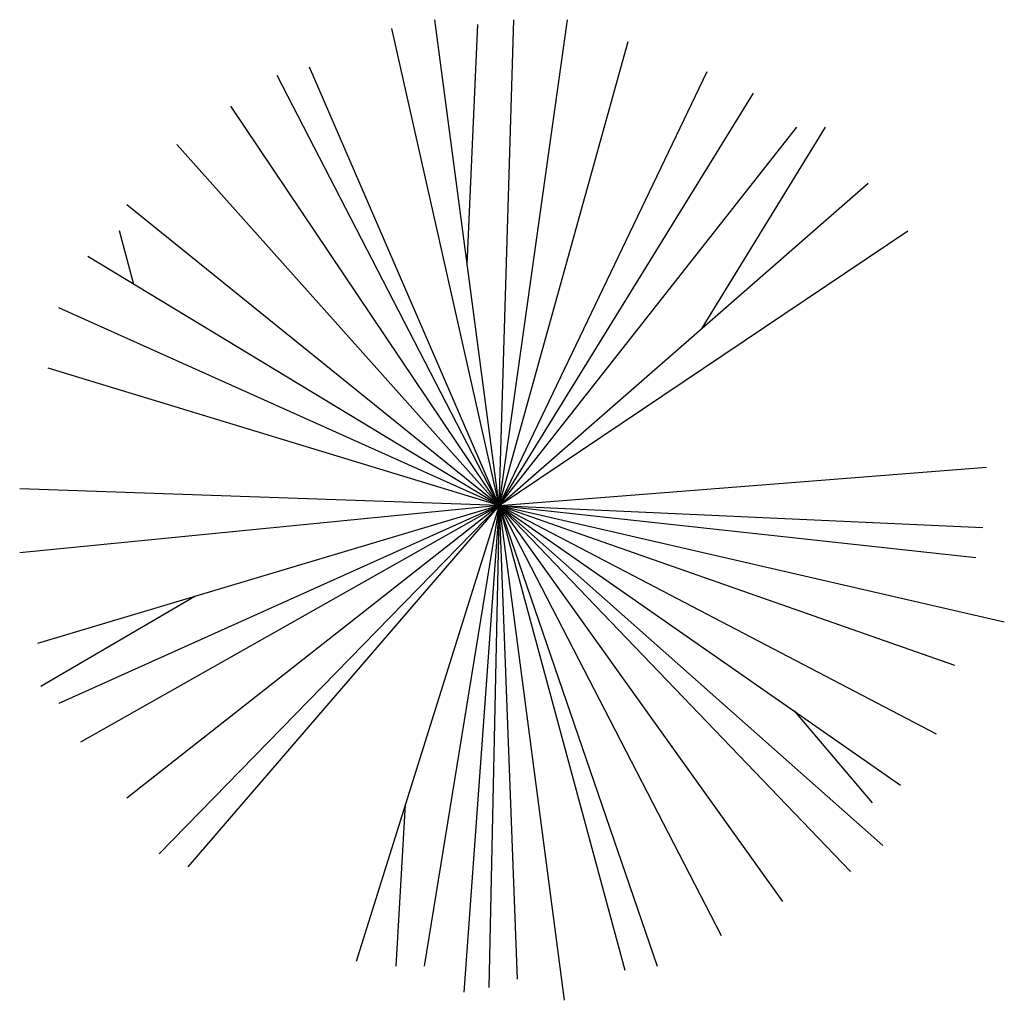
# Model space of a CAD drawing. Extents: x 36.02 to 38.76, y 13.61 to 16.34.
import ezdxf

# ---------------------------------------------------------------- set-up
doc = ezdxf.new("R2010")
doc.units = 0
doc.header["$MEASUREMENT"] = 0
doc.layers.get('0').update_dxf_attribs({"color": 1, "linetype": 'CONTINUOUS'})

msp = doc.modelspace()

# ---------------------------------------------------------------- linework, layer by layer
for p, q in [((37.3541, 14.984), (37.0555, 16.3107)), ((37.3541, 14.984), (37.1754, 16.3352)), ((37.2654, 15.6544), (37.2953, 16.3222)), ((37.3541, 14.984), (37.5447, 16.3352)), ((37.3541, 14.984), (37.3949, 16.3352)), ((37.3541, 14.984), (37.7138, 16.2747)), ((37.3541, 14.984), (36.8265, 16.2028)), ((37.3541, 14.984), (36.7366, 16.1798)), ((37.3541, 14.984), (37.9332, 16.1913)), ((37.3541, 14.984), (38.0627, 16.1309)), ((37.3541, 14.984), (36.6071, 16.0949)), ((37.3541, 14.984), (38.1827, 16.0359)), ((37.9194, 15.4772), (38.263, 16.0359)), ((37.3541, 14.984), (36.4572, 15.9884)), ((37.3541, 14.984), (38.3817, 15.8805)), ((37.3541, 14.984), (36.3181, 15.82)), ((36.337, 15.5988), (36.2977, 15.7481)), ((37.3541, 14.984), (38.492, 15.7481)), ((37.3541, 14.984), (36.209, 15.6762)), ((37.3541, 14.984), (36.1286, 15.5337)), ((37.3541, 14.984), (36.0987, 15.3653)), ((36.0987, 15.3653), (36.0987, 15.3653)), ((37.3541, 14.984), (38.7114, 15.0905)), ((37.3541, 14.984), (36.0195, 15.0301)), ((37.3541, 14.984), (36.0195, 14.8517)), ((37.3541, 14.984), (36.0687, 14.5998)), ((37.3541, 14.984), (36.1286, 14.4329)), ((37.3541, 14.984), (36.1886, 14.325)), ((37.3541, 14.984), (36.3181, 14.1696)), ((37.3541, 14.984), (36.408, 14.0142)), ((37.3541, 14.984), (36.4872, 13.9782)), ((37.3541, 14.984), (36.956, 13.7149)), ((37.3541, 14.984), (37.1455, 13.7019)), ((37.3541, 14.984), (37.2558, 13.63)), ((37.3541, 14.984), (37.3253, 13.643)), ((37.3541, 14.984), (37.5352, 13.607)), ((37.3541, 14.984), (37.7942, 13.7019)), ((37.3541, 14.984), (37.7042, 13.6904)), ((37.3541, 14.984), (38.7007, 14.9222)), ((37.3541, 14.984), (38.6815, 14.8387)), ((37.3541, 14.984), (38.6215, 14.5394)), ((37.3541, 14.984), (38.5712, 14.348)), ((37.3541, 14.984), (38.4716, 14.2056)), ((37.3541, 14.984), (37.9728, 13.7868)), ((37.3541, 14.984), (38.1431, 13.8818)), ((37.3541, 14.984), (38.3325, 13.9653)), ((37.3541, 14.984), (38.4225, 14.0372)), ((37.3541, 14.984), (38.7606, 14.6603)), ((37.3541, 14.984), (37.4045, 13.666)), ((36.5068, 14.7308), (36.0783, 14.4804)), ((38.1754, 14.4119), (38.3925, 14.1566)), ((37.0931, 14.1521), (37.0663, 13.7019))]:
    msp.add_line(p, q)

doc.saveas('drawing.dxf')
